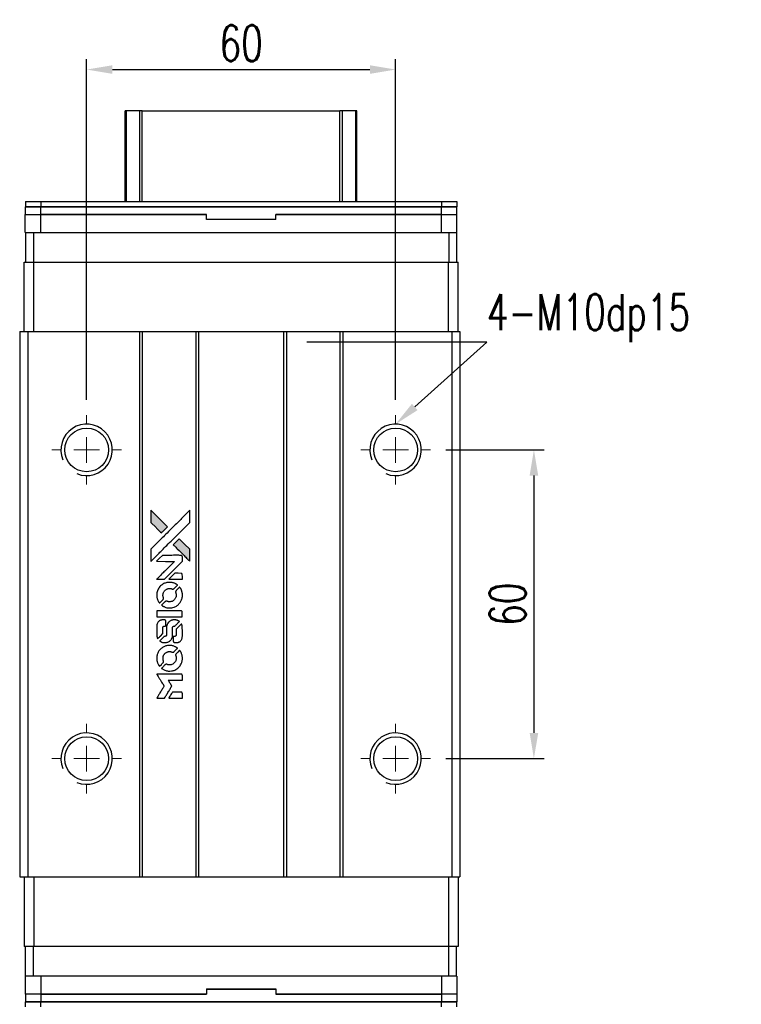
# Model space of a CAD drawing. Header units: millimetres. Extents: x 58 to 569, y -45 to 403.
# Tile 2 of 3: x 94 to 234, y 212 to 403. Entities that reach past the tile are written whole.
import ezdxf
from ezdxf import colors
from ezdxf.entities.mleader import LeaderData, LeaderLine
from ezdxf.math import Vec2, Vec3

# ---------------------------------------------------------------- set-up
doc = ezdxf.new("R2010")
doc.units = ezdxf.units.MM
doc.header["$LTSCALE"] = 0.15
doc.layers.get('0').update_dxf_attribs({"linetype": 'CONTINUOUS'})
doc.layers.get('Defpoints').update_dxf_attribs({"linetype": 'CONTINUOUS'})
doc.layers.add('DIM', color=4, linetype='CONTINUOUS')
doc.styles.add('CHN', font='SIMPLEX.shx', dxfattribs={"width": 0.7, "bigfont": 'CHINESET.shx'})
doc.styles.add('DIM-7', font='SIMPLEX.shx', dxfattribs={"width": 0.7, "bigfont": 'chineset.shx'})
doc.dimstyles.new('CNS', dxfattribs={"dimscale": 2, "dimtxt": 3.5, "dimasz": 2.5, "dimexe": 1, "dimexo": 1.5, "dimgap": 0.09, "dimtad": 0, "dimdsep": 46, "dimtxsty": 'DIM-7', "dimcen": 0.09, "dimclrd": 4, "dimclre": 4, "dimclrt": 4, "dimadec": 0, "dimazin": 0, "dimtfac": 1, "dimtix": 1, "dimtmove": 2, "dimatfit": 3, "dimfxl": 1, "dimtvp": 0.971429, "dimtolj": 1, "dimarcsym": 0})

# ---------------------------------------------------------------- blocks, each defined once
blk = doc.blocks.new('SW_CENTERMARKSYMBOL_3')
at = {"color": 0, "linetype": 'Continuous', "lineweight": 18}
for p, q in [((0, 5), (0, 6.75)), ((0, 0), (0, 2.5)), ((-5, 0), (-6.75, 0)), ((0, 0), (-2.5, 0)), ((0, 0), (0, -2.5)), ((0, 0), (2.5, 0)), ((5, 0), (6.75, 0)), ((0, -5), (0, -6.75))]:
    blk.add_line(p, q, dxfattribs=at)
blk = doc.blocks.new('SW_CENTERMARKSYMBOL_4')
at = {"color": 0, "linetype": 'Continuous', "lineweight": 18}
for p, q in [((0, 5), (0, 6.75)), ((0, 0), (0, 2.5)), ((-5, 0), (-6.75, 0)), ((0, 0), (-2.5, 0)), ((0, 0), (0, -2.5)), ((0, 0), (2.5, 0)), ((5, 0), (6.75, 0)), ((0, -5), (0, -6.75))]:
    blk.add_line(p, q, dxfattribs=at)
blk = doc.blocks.new('SW_CENTERMARKSYMBOL_5')
at = {"color": 0, "linetype": 'Continuous', "lineweight": 18}
for p, q in [((0, 5), (0, 6.75)), ((0, 0), (0, 2.5)), ((-5, 0), (-6.75, 0)), ((0, 0), (-2.5, 0)), ((0, 0), (0, -2.5)), ((0, 0), (2.5, 0)), ((5, 0), (6.75, 0)), ((0, -5), (0, -6.75))]:
    blk.add_line(p, q, dxfattribs=at)
blk = doc.blocks.new('SW_CENTERMARKSYMBOL_6')
at = {"color": 0, "linetype": 'Continuous', "lineweight": 18}
for p, q in [((0, 5), (0, 6.75)), ((0, 0), (0, 2.5)), ((-5, 0), (-6.75, 0)), ((0, 0), (-2.5, 0)), ((0, 0), (0, -2.5)), ((0, 0), (2.5, 0)), ((5, 0), (6.75, 0)), ((0, -5), (0, -6.75))]:
    blk.add_line(p, q, dxfattribs=at)
blk = doc.blocks.new('*D154')
at = {"layer": 'Defpoints', "color": 0}
for p in [(166.72, 393.73), (106.72, 326.56), (166.72, 326.56)]:
    blk.add_point(p, dxfattribs=at)
at = {"layer": 'DIM', "color": 7, "lineweight": -2}
for p, q in [((106.72, 329.56), (106.72, 395.73)), ((166.72, 329.56), (166.72, 395.73)), ((111.72, 393.73), (161.72, 393.73))]:
    blk.add_line(p, q, dxfattribs=at)
at = {"layer": 'DIM', "color": 7}
for points in [[(111.72, 394.56), (111.72, 392.89), (106.72, 393.73)], [(161.72, 394.56), (161.72, 392.89), (166.72, 393.73)]]:
    blk.add_solid(points, dxfattribs=at)
at = {"layer": 'DIM', "color": 7, "insert": (136.72, 398.83), "char_height": 7, "attachment_point": 5, "style": 'DIM-7'}
blk.add_mtext('\\A1;60', dxfattribs=at)
blk = doc.blocks.new('*D155')
at = {"layer": 'Defpoints', "color": 0}
for p in [(173.47, 319.81), (173.47, 259.81), (193.58, 259.81)]:
    blk.add_point(p, dxfattribs=at)
at = {"layer": 'DIM', "color": 7, "lineweight": -2}
for p, q in [((176.47, 319.81), (195.58, 319.81)), ((193.58, 314.81), (193.58, 264.81)), ((176.47, 259.81), (195.58, 259.81))]:
    blk.add_line(p, q, dxfattribs=at)
at = {"layer": 'DIM', "color": 7}
for points in [[(192.75, 314.81), (194.42, 314.81), (193.58, 319.81)], [(192.75, 264.81), (194.42, 264.81), (193.58, 259.81)]]:
    blk.add_solid(points, dxfattribs=at)
at = {"layer": 'DIM', "color": 7, "insert": (188.48, 289.81), "char_height": 7, "attachment_point": 5, "rotation": 90, "style": 'DIM-7'}
blk.add_mtext('\\A1;60', dxfattribs=at)
blk = doc.blocks.new('LOGO2')
at = {"linetype": 'Continuous'}
h = blk.add_hatch(color=22, dxfattribs=at)
h.dxf.hatch_style = 1
h.paths.add_polyline_path([(583.53, 1429.73), (583.53, 1428.55), (583.53, 1427.37), (584.56, 1426.35, 0.000288), (584.95, 1425.96, 0.000479), (585.28, 1425.63, 0.000013), (585.58, 1425.34, 0.197177), (585.59, 1425.34, 0.197497), (585.59, 1425.34, 0.00004), (585.76, 1425.51, 0.000834), (585.95, 1425.7, 0.000506), (586.18, 1425.92), (586.76, 1426.5), (585.15, 1428.12)])
h.paths.add_polyline_path([(589.06, 1424.2), (588.47, 1423.62, 0.000476), (588.25, 1423.39, 0.000789), (588.06, 1423.2, 0.000035), (587.89, 1423.03, 0.19758), (587.89, 1423.03, 0.198396), (587.89, 1423.02, 0.000019), (588.12, 1422.79, 0.000582), (588.38, 1422.53, 0.000351), (588.68, 1422.23, 0.000108), (589.98, 1420.93, 0.000692), (590.64, 1420.28, 0.000077), (591.09, 1419.83, 0.197527), (591.11, 1419.82, 0.410181), (591.12, 1419.83, 0.000493), (591.12, 1420.07, 0.002424), (591.12, 1420.41, 0.000529), (591.12, 1420.98), (591.12, 1422.14), (590.09, 1423.17)])
at = {"color": 22}
for points in [[(584.56, 1426.35, 0.000288), (584.95, 1425.96, 0.000479), (585.28, 1425.63, 0.000013), (585.58, 1425.34, 0.197177), (585.59, 1425.34, 0.197497), (585.59, 1425.34, 0.00004), (585.76, 1425.51, 0.000836), (585.95, 1425.7, 0.000505), (586.18, 1425.92), (586.76, 1426.5), (585.15, 1428.12), (583.53, 1429.73), (583.53, 1428.55), (583.53, 1427.37)], [(584.95, 1421.21, -0.000056), (585.66, 1421.92, -0.000021), (586.65, 1422.91, -0.000021), (587.73, 1423.99, -0.000025), (588.75, 1425), (591.12, 1427.37), (591.12, 1428.54), (591.12, 1429.72), (589.52, 1428.13, 0.000274), (588.76, 1427.37, 0.000123), (587.75, 1426.37, 0.000121), (586.69, 1425.31, 0.000165), (585.73, 1424.35), (583.53, 1422.16), (583.53, 1420.98), (583.53, 1419.8)], [(588.68, 1422.23, 0.000108), (589.98, 1420.93, 0.000692), (590.64, 1420.28, 0.000077), (591.09, 1419.83, 0.197527), (591.11, 1419.82, 0.410182), (591.12, 1419.83, 0.000493), (591.12, 1420.07, 0.002424), (591.12, 1420.41, 0.000529), (591.12, 1420.98), (591.12, 1422.14), (590.09, 1423.17), (589.06, 1424.2), (588.47, 1423.62, 0.000476), (588.25, 1423.39, 0.000789), (588.06, 1423.2, 0.000035), (587.89, 1423.03, 0.19758), (587.89, 1423.03, 0.198396), (587.89, 1423.02, 0.000019), (588.12, 1422.79, 0.000582), (588.38, 1422.53, 0.000351)], [(585.41, 1416.31), (586.17, 1416.31), (587.91, 1418.06), (589.66, 1419.81), (589.66, 1420.29, 0.0008), (589.66, 1420.61, 0.010795), (589.65, 1420.72, 0.030495), (589.64, 1420.78, 0.080372), (589.63, 1420.83, 0.03816), (589.6, 1420.87, 0.041799), (589.57, 1420.91, 0.042486), (589.53, 1420.93, 0.042078), (589.49, 1420.96, 0.099276), (589.43, 1420.97, 0.003302), (589.19, 1420.97, 0.002586), (588.77, 1420.98, 0.000204), (587.64, 1420.97), (585.83, 1420.97), (585.25, 1420.39), (584.66, 1419.81), (586.4, 1419.8), (588.14, 1419.79), (586.42, 1418.08, 0.000253), (585.76, 1417.42, 0.000412), (585.2, 1416.87, 0.000041), (584.7, 1416.36, 0.041338), (584.68, 1416.34), (584.66, 1416.31)], [(588.34, 1416.31), (589.66, 1416.31), (589.66, 1416.8), (589.65, 1417.29), (589.62, 1417.35, 0.03146), (589.6, 1417.37, 0.026444), (589.58, 1417.4, 0.026444), (589.55, 1417.42, 0.031457), (589.53, 1417.44), (589.47, 1417.47), (588.82, 1417.48), (588.17, 1417.48), (587.6, 1416.9, 0.000745), (587.38, 1416.68, 0.001228), (587.19, 1416.49, 0.000087), (587.03, 1416.32, 0.195134), (587.03, 1416.32, 0.412117), (587.03, 1416.31, 0.000048), (587.41, 1416.31, 0.00109), (587.84, 1416.31, 0.000653)], [(584.7, 1412.97, 0.023681), (584.73, 1412.76, 0.022402), (584.78, 1412.55, 0.021929), (584.85, 1412.35, 0.020503), (584.94, 1412.15, 0.013745), (585, 1412.03, 0.009767), (585.07, 1411.9, 0.009658), (585.15, 1411.79, 0.027804), (585.21, 1411.71), (585.23, 1411.69), (585.59, 1412.05, 0.002053), (585.77, 1412.23, 0.006738), (585.88, 1412.35, 0.007826), (585.96, 1412.43, 0.063909), (585.99, 1412.47, 0.061532), (586.01, 1412.54, 0.068674), (586.02, 1412.6, 0.052072), (586, 1412.68, 0.019648), (585.97, 1412.79, -0.018366), (585.93, 1412.92, -0.0288), (585.9, 1413.04, -0.029061), (585.89, 1413.16, -0.019155), (585.89, 1413.29, -0.053809), (585.94, 1413.58, -0.058833), (586.04, 1413.85, -0.058566), (586.2, 1414.09, -0.052525), (586.42, 1414.29, -0.044733), (586.61, 1414.4, -0.040573), (586.82, 1414.49, -0.041123), (587.04, 1414.53, -0.04951), (587.25, 1414.54, -0.017369), (587.34, 1414.53, -0.024255), (587.43, 1414.51, -0.023787), (587.52, 1414.49, -0.015798), (587.61, 1414.45, 0.010631), (587.67, 1414.43, 0.033653), (587.71, 1414.42, 0.037806), (587.76, 1414.41, 0.016307), (587.81, 1414.41, 0.068179), (587.92, 1414.43, 0.095747), (588, 1414.47, 0.033418), (588.11, 1414.57, 0.002133), (588.42, 1414.88, 0.001452), (588.59, 1415.06, 0.012393), (588.67, 1415.14, 0.020479), (588.71, 1415.19, 0.344362), (588.71, 1415.21, 0.074287), (588.66, 1415.25, 0.005454), (588.53, 1415.34, 0.008391), (588.39, 1415.42, 0.017097), (588.27, 1415.48, 0.027375), (588.04, 1415.58, 0.02835), (587.8, 1415.66, 0.027723), (587.54, 1415.7, 0.023913), (587.27, 1415.72, 0.027047), (586.94, 1415.72, 0.031685), (586.64, 1415.67, 0.032425), (586.35, 1415.59, 0.031013), (586.07, 1415.47, 0.037914), (585.73, 1415.27, 0.040153), (585.44, 1415.03, 0.039834), (585.18, 1414.74, 0.036173), (584.97, 1414.4, 0.040752), (584.83, 1414.08, 0.035885), (584.73, 1413.71, 0.035491), (584.68, 1413.34, 0.037615)], [(585.71, 1411.22, 0.018008), (585.82, 1411.15, 0.009842), (585.95, 1411.07, 0.009807), (586.1, 1411, 0.015716), (586.22, 1410.94, 0.048467), (586.66, 1410.8, 0.045841), (587.14, 1410.75, 0.046006), (587.61, 1410.78, 0.049638), (588.06, 1410.9, 0.064819), (588.64, 1411.2, 0.06695), (589.11, 1411.65, 0.066691), (589.45, 1412.2, 0.063505), (589.65, 1412.83, 0.03135), (589.66, 1413, 0.010439), (589.67, 1413.24, 0.010391), (589.66, 1413.47, 0.032408), (589.64, 1413.63, 0.015696), (589.61, 1413.82, 0.018095), (589.56, 1414, 0.018551), (589.5, 1414.17, 0.018352), (589.42, 1414.33, 0.015568), (589.37, 1414.44, 0.009832), (589.29, 1414.56, 0.009795), (589.22, 1414.68, 0.023727), (589.16, 1414.76), (589.13, 1414.79), (588.77, 1414.43, 0.001528), (588.57, 1414.23, 0.010022), (588.47, 1414.12, 0.019586), (588.41, 1414.06, 0.061865), (588.38, 1414.01, 0.055054), (588.35, 1413.93, 0.061607), (588.35, 1413.85, 0.048725), (588.36, 1413.76, 0.020221), (588.39, 1413.64, -0.017722), (588.43, 1413.52, -0.02685), (588.45, 1413.4, -0.02759), (588.46, 1413.29, -0.020233), (588.46, 1413.17, -0.04793), (588.43, 1412.93, -0.048386), (588.35, 1412.7, -0.047866), (588.22, 1412.49, -0.044964), (588.06, 1412.3, -0.04333), (587.87, 1412.15, -0.050921), (587.66, 1412.03, -0.051473), (587.43, 1411.97, -0.0459), (587.19, 1411.94, -0.019014), (587.07, 1411.95, -0.024114), (586.96, 1411.96, -0.025081), (586.86, 1411.99, -0.023892), (586.76, 1412.02, 0.008624), (586.68, 1412.05, 0.026486), (586.62, 1412.06, 0.035074), (586.58, 1412.07, 0.02756), (586.52, 1412.07, 0.087163), (586.44, 1412.06, 0.073291), (586.36, 1412.01, 0.028074), (586.25, 1411.91, 0.002594), (585.99, 1411.66), (585.62, 1411.29)], [(587.17, 1409), (589.65, 1409), (589.65, 1409.49), (589.65, 1409.98), (589.63, 1410.04, 0.071429), (589.59, 1410.08, 0.054799), (589.54, 1410.13, 0.053585), (589.48, 1410.16, 0.060698), (589.42, 1410.17, 0.033975), (589.32, 1410.18), (588.05, 1410.18, 0.000726), (586.82, 1410.18, 0.001084), (585.74, 1410.17), (584.68, 1410.17), (584.68, 1409.58), (584.68, 1409)], [(584.69, 1405.36, 0.018538), (584.7, 1405.28, 0.010695), (584.72, 1405.2, 0.01068), (584.74, 1405.11, 0.017678), (584.76, 1405.03, 0.013849), (584.79, 1404.95, 0.011814), (584.83, 1404.86, 0.004513), (584.86, 1404.78, 0.290035), (584.88, 1404.77, 0.196418), (584.88, 1404.78, 0.000124), (585.03, 1404.92, 0.001477), (585.19, 1405.08, 0.000898), (585.38, 1405.27), (585.88, 1405.77), (585.88, 1406.39, -0.001471), (585.88, 1406.86, -0.028714), (585.89, 1407, -0.097073), (585.92, 1407.08, -0.084199), (585.98, 1407.15, -0.042698), (586.02, 1407.18, -0.053912), (586.07, 1407.21, -0.051004), (586.12, 1407.22, -0.032967), (586.18, 1407.22, 0.00807), (586.21, 1407.22, 0.003023), (586.26, 1407.22, 0.002994), (586.31, 1407.23, 0.003629), (586.35, 1407.23), (586.46, 1407.24), (586.46, 1407.71, 0.001618), (586.46, 1407.94, 0.005206), (586.45, 1408.09, 0.00535), (586.45, 1408.19, 0.060675), (586.44, 1408.24, 0.048484), (586.43, 1408.26, 0.02389), (586.42, 1408.29, 0.022812), (586.4, 1408.31, 0.02462), (586.38, 1408.34, 0.061781), (586.32, 1408.39, 0.080179), (586.25, 1408.41, 0.048561), (586.16, 1408.43, 0.010021), (585.99, 1408.43, 0.016602), (585.77, 1408.42, 0.031409), (585.6, 1408.4, 0.036474), (585.44, 1408.36, 0.03439), (585.29, 1408.29, 0.065928), (585.06, 1408.13, 0.069066), (584.88, 1407.91, 0.065697), (584.75, 1407.64, 0.051559), (584.69, 1407.33, 0.020904), (584.69, 1407.16, 0.000451), (584.68, 1406.34, 0.000419), (584.68, 1405.52, 0.022759)], [(585.33, 1404.27, 0.023289), (585.45, 1404.2, 0.026845), (585.57, 1404.13, 0.026047), (585.7, 1404.09, 0.019751), (585.85, 1404.04, 0.013249), (585.93, 1404.03, 0.025169), (586, 1404.02, 0.016532), (586.08, 1404.01, 0.002937), (586.24, 1404.01, 0.003317), (586.38, 1404.01, 0.011808), (586.47, 1404.02, 0.01777), (586.53, 1404.02, 0.021476), (586.6, 1404.03, 0.04325), (586.86, 1404.12, 0.045753), (587.1, 1404.24, 0.04649), (587.31, 1404.41, 0.047672), (587.49, 1404.61, 0.025315), (587.54, 1404.69, 0.015208), (587.6, 1404.8, 0.01512), (587.65, 1404.91, 0.022488), (587.69, 1405.01, 0.027857), (587.73, 1405.17, 0.034138), (587.75, 1405.32, 0.014286), (587.76, 1405.55, 0.00124), (587.76, 1406.13, -0.00103), (587.76, 1406.49, -0.002552), (587.76, 1406.75, -0.001594), (587.76, 1406.95, -0.047676), (587.77, 1407, -0.085307), (587.8, 1407.09, -0.097789), (587.87, 1407.15, -0.085947), (587.95, 1407.2, -0.051339), (588.07, 1407.22, 0.014634), (588.11, 1407.22, 0.015028), (588.15, 1407.23, 0.014927), (588.18, 1407.24, 0.059415), (588.2, 1407.24, 0.070595), (588.24, 1407.27, 0.00028), (588.66, 1407.69, 0.000111), (589.08, 1408.11, 0.200239), (589.09, 1408.13, 0.268906), (589.09, 1408.14, 0.001866), (588.98, 1408.2, 0.007532), (588.88, 1408.25, 0.017818), (588.81, 1408.29, 0.013256), (588.72, 1408.32, 0.011636), (588.63, 1408.35, 0.011528), (588.54, 1408.38, 0.012303), (588.45, 1408.4, 0.0423), (588.31, 1408.42, 0.013657), (588.1, 1408.42, 0.013857), (587.89, 1408.42, 0.037428), (587.74, 1408.4, 0.014927), (587.64, 1408.37, 0.0122), (587.53, 1408.34, 0.012518), (587.43, 1408.3, 0.023062), (587.36, 1408.27, 0.065961), (587.08, 1408.08, 0.06055), (586.85, 1407.82, 0.059676), (586.68, 1407.51, 0.060497), (586.6, 1407.16, 0.025683), (586.59, 1407.09, 0.001528), (586.59, 1406.87, 0.002124), (586.59, 1406.59, 0.001173), (586.59, 1406.25, -0.000809), (586.58, 1405.65, -0.017164), (586.58, 1405.48, -0.063931), (586.56, 1405.38, -0.108429), (586.52, 1405.31, -0.052941), (586.47, 1405.28, -0.063675), (586.42, 1405.25, -0.050562), (586.36, 1405.24, -0.020337), (586.27, 1405.23, 0.009897), (586.22, 1405.22, 0.016482), (586.17, 1405.22, 0.019019), (586.14, 1405.21, 0.06043), (586.11, 1405.2, 0.076267), (586.06, 1405.16, 0.00054), (585.68, 1404.77, 0.000307), (585.28, 1404.37, 0.142594), (585.26, 1404.34, 0.232419), (585.27, 1404.33, 0.022995), (585.28, 1404.31, 0.024627), (585.31, 1404.29, 0.015407)], [(587.91, 1404.2, 0.065483), (587.94, 1404.15, 0.053271), (587.98, 1404.1, 0.052018), (588.04, 1404.05, 0.0556), (588.1, 1404.02, 0.036839), (588.14, 1404.01, 0.026922), (588.18, 1404.01, 0.016905), (588.25, 1404, 0.004317), (588.35, 1404, 0.016369), (588.56, 1404.01, 0.029936), (588.74, 1404.03, 0.03418), (588.89, 1404.07, 0.031327), (589.04, 1404.14, 0.046935), (589.23, 1404.25, 0.054053), (589.38, 1404.39, 0.053701), (589.5, 1404.56, 0.045364), (589.58, 1404.76, 0.032479), (589.63, 1404.94, 0.03386), (589.65, 1405.12, 0.013578), (589.66, 1405.4, 0.001155), (589.66, 1406.13, 0.000413), (589.65, 1406.75, 0.005008), (589.65, 1406.99, 0.013199), (589.64, 1407.13, 0.033956), (589.63, 1407.22, 0.013909), (589.6, 1407.32, 0.010864), (589.57, 1407.43, 0.010938), (589.54, 1407.53, 0.028702), (589.51, 1407.6), (589.48, 1407.65), (588.97, 1407.15), (588.46, 1406.65), (588.46, 1406.06, -0.001504), (588.46, 1405.81, -0.00328), (588.46, 1405.62, -0.001901), (588.46, 1405.47, -0.061333), (588.45, 1405.43, -0.063621), (588.43, 1405.38, -0.048633), (588.4, 1405.33, -0.046769), (588.35, 1405.29, -0.047961), (588.3, 1405.26, -0.02678), (588.25, 1405.24, -0.050957), (588.22, 1405.23, -0.029398), (588.17, 1405.22, -0.00401), (588.06, 1405.22), (587.89, 1405.21), (587.89, 1404.74, 0.001061), (587.89, 1404.46, 0.009147), (587.89, 1404.33, 0.020721), (587.9, 1404.26, 0.051619)], [(584.7, 1400.71, 0.024131), (584.73, 1400.49, 0.022344), (584.78, 1400.28, 0.021883), (584.86, 1400.06, 0.020884), (584.95, 1399.85, 0.010669), (585.01, 1399.74, 0.010389), (585.08, 1399.62, 0.010913), (585.15, 1399.51, 0.022227), (585.2, 1399.44), (585.23, 1399.41), (585.6, 1399.78, 0.002452), (585.74, 1399.93, 0.003628), (585.87, 1400.06, 0.001662), (585.97, 1400.17, 0.070159), (585.99, 1400.2, 0.047671), (586, 1400.22, 0.018624), (586.01, 1400.25, 0.017921), (586.01, 1400.29, 0.018804), (586.01, 1400.32, 0.018255), (586.02, 1400.37, 0.041312), (586.01, 1400.41, 0.037164), (586, 1400.44, 0.012342), (585.98, 1400.49, -0.015101), (585.94, 1400.62, -0.035998), (585.91, 1400.72, -0.033244), (585.9, 1400.82, -0.011249), (585.9, 1400.97, -0.004059), (585.9, 1401.1, -0.019693), (585.9, 1401.17, -0.027943), (585.91, 1401.22, -0.014411), (585.93, 1401.3, -0.033089), (585.98, 1401.46, -0.033887), (586.06, 1401.62, -0.034021), (586.16, 1401.77, -0.033942), (586.28, 1401.9, -0.02816), (586.42, 1402.01, -0.035032), (586.56, 1402.11, -0.035269), (586.71, 1402.18, -0.029196), (586.87, 1402.23, -0.037862), (587.07, 1402.27, -0.043657), (587.25, 1402.27, -0.043064), (587.44, 1402.24, -0.035184), (587.63, 1402.18, 0.033699), (587.72, 1402.15, 0.052815), (587.8, 1402.14, 0.059167), (587.88, 1402.14, 0.058972), (587.95, 1402.17, 0.059208), (588.01, 1402.2, 0.021125), (588.08, 1402.26, 0.008691), (588.2, 1402.38, 0.000851), (588.47, 1402.66, 0.001873), (588.61, 1402.8, 0.013884), (588.68, 1402.87, 0.022355), (588.71, 1402.92, 0.341453), (588.71, 1402.93, 0.073011), (588.67, 1402.97, 0.004587), (588.54, 1403.06, 0.00748), (588.4, 1403.14, 0.016837), (588.29, 1403.2, 0.028606), (588.03, 1403.31, 0.031352), (587.77, 1403.39, 0.031004), (587.5, 1403.44, 0.0268), (587.21, 1403.45, 0.026698), (586.9, 1403.44, 0.03002), (586.6, 1403.39, 0.030357), (586.32, 1403.31, 0.028554), (586.05, 1403.19, 0.062944), (585.53, 1402.85, 0.062206), (585.12, 1402.39, 0.062448), (584.83, 1401.84, 0.064355), (584.69, 1401.25, 0.017377), (584.69, 1401.13, 0.008369), (584.68, 1400.98, 0.008367), (584.69, 1400.82, 0.01757)], [(585.71, 1398.95, 0.064158), (586.28, 1398.64, 0.06356), (586.92, 1398.49, 0.064004), (587.57, 1398.5, 0.066747), (588.19, 1398.68, 0.04321), (588.58, 1398.89, 0.044737), (588.91, 1399.17, 0.044901), (589.2, 1399.49, 0.044184), (589.42, 1399.87, 0.026293), (589.54, 1400.15, 0.033344), (589.62, 1400.43, 0.033227), (589.66, 1400.71, 0.025815), (589.67, 1401.02, 0.023119), (589.65, 1401.32, 0.031044), (589.6, 1401.58, 0.031337), (589.52, 1401.84, 0.024258), (589.4, 1402.11, 0.015622), (589.35, 1402.2, 0.008495), (589.28, 1402.31, 0.008415), (589.21, 1402.42, 0.020814), (589.16, 1402.49), (589.13, 1402.53), (588.77, 1402.17, 0.002843), (588.5, 1401.9, 0.033917), (588.41, 1401.79, 0.087906), (588.36, 1401.71, 0.073302), (588.35, 1401.61, 0.022047), (588.35, 1401.56, 0.026465), (588.36, 1401.52, 0.022233), (588.37, 1401.47, 0.009985), (588.39, 1401.4, -0.039011), (588.45, 1401.17, -0.044398), (588.46, 1400.95, -0.045096), (588.44, 1400.72, -0.04265), (588.38, 1400.5, -0.071154), (588.21, 1400.19, -0.068827), (587.96, 1399.94, -0.068713), (587.64, 1399.76, -0.070507), (587.3, 1399.68, -0.028605), (587.15, 1399.67, -0.031418), (587.01, 1399.69, -0.031044), (586.86, 1399.72, -0.02668), (586.72, 1399.76, 0.038913), (586.63, 1399.79, 0.043732), (586.55, 1399.8, 0.047754), (586.47, 1399.8, 0.075756), (586.41, 1399.78, 0.07294), (586.37, 1399.76, 0.003456), (586.27, 1399.67, 0.005023), (586.15, 1399.55, 0.002422), (585.99, 1399.39, 0.000819), (585.85, 1399.25, 0.001349), (585.73, 1399.13, 0.0001), (585.62, 1399.02, 0.205335), (585.62, 1399.02, 0.219821), (585.62, 1399.01, 0.002494), (585.65, 1399, 0.007089), (585.67, 1398.98, 0.004494)], [(585.42, 1393.22), (586.17, 1393.22), (586.3, 1393.42, -0.000297), (586.38, 1393.55, -0.000037), (586.55, 1393.82, -0.000043), (586.75, 1394.15, -0.000036), (586.96, 1394.5, 0.000044), (587.17, 1394.84, 0.000063), (587.36, 1395.14, 0.000035), (587.51, 1395.4, 0.0009), (587.55, 1395.47), (587.62, 1395.57), (587.53, 1395.7, 0.001175), (587.49, 1395.78, 0.000208), (587.4, 1395.92, 0.000225), (587.3, 1396.09, 0.000203), (587.19, 1396.26, -0.000711), (587.09, 1396.42, -0.001119), (587, 1396.56, -0.000263), (586.92, 1396.69, -0.04589), (586.91, 1396.7, -0.519312), (586.92, 1396.71, -0.001914), (587.12, 1396.72, -0.003124), (587.46, 1396.72, -0.000285), (588.28, 1396.72), (589.66, 1396.72), (589.66, 1397.2, 0.001727), (589.66, 1397.54, 0.025279), (589.65, 1397.67, 0.073886), (589.63, 1397.74, 0.07426), (589.6, 1397.8, 0.03264), (589.58, 1397.81, 0.01784), (589.56, 1397.83, 0.017712), (589.54, 1397.85, 0.026854), (589.52, 1397.86), (589.47, 1397.89), (587.07, 1397.89), (584.67, 1397.89), (584.68, 1397.87, -0.004595), (584.7, 1397.85, -0.00016), (584.74, 1397.77, -0.000298), (584.8, 1397.69, -0.000208), (584.86, 1397.59, 0.000986), (585.03, 1397.3, 0.00025), (585.32, 1396.84, 0.000268), (585.63, 1396.35, 0.000436), (585.9, 1395.93, -0.002932), (585.98, 1395.79, -0.004718), (586.06, 1395.67, -0.001113), (586.12, 1395.57, -0.227179), (586.12, 1395.55, -0.045982), (586.11, 1395.54, -0.000145), (586.03, 1395.4, -0.000825), (585.93, 1395.24, -0.000517), (585.81, 1395.06, 0.000056), (585.42, 1394.42, 0.000289), (585.2, 1394.07, 0.000481), (585.04, 1393.81, 0.000418), (584.87, 1393.54), (584.67, 1393.22)], [(588.34, 1393.22), (589.66, 1393.22), (589.66, 1393.7, 0.000842), (589.66, 1394, 0.010591), (589.66, 1394.12, 0.028995), (589.65, 1394.18, 0.069543), (589.64, 1394.23, 0.051063), (589.61, 1394.27, 0.039932), (589.57, 1394.31, 0.039414), (589.53, 1394.35, 0.045845), (589.49, 1394.37, 0.094811), (589.44, 1394.39, 0.007124), (589.31, 1394.39, 0.004713), (589.09, 1394.39, 0.000534), (588.59, 1394.39), (587.73, 1394.39), (587.65, 1394.27, 0.000828), (587.44, 1393.92, 0.000879), (587.22, 1393.57, 0.000048), (587.02, 1393.23, 0.137596), (587.01, 1393.22, 0.413028), (587.02, 1393.22, 0.000016), (587.4, 1393.22, 0.000623), (587.83, 1393.22, 0.000374)]]:
    blk.add_lwpolyline(points, format="xyb", close=True, dxfattribs=at)

msp = doc.modelspace()

# ---------------------------------------------------------------- linework, layer by layer
at = {"color": 7, "linetype": 'Continuous', "lineweight": 25}
for p, q in [((114.219, 368.061), (114.219, 385.686)), ((114.458, 368.061), (114.458, 385.686)), ((117.034, 368.061), (117.034, 385.686)), ((117.529, 385.686), (155.909, 385.686)), ((117.529, 368.061), (117.529, 385.686)), ((155.909, 368.061), (155.909, 385.686)), ((156.403, 368.061), (156.403, 385.686)), ((158.979, 368.061), (158.979, 385.686)), ((159.219, 368.061), (159.219, 385.686)), ((94.819, 368.061), (94.819, 367.061)), ((94.819, 368.061), (97.819, 368.061)), ((97.819, 368.061), (97.819, 367.061)), ((97.819, 368.061), (175.619, 368.061)), ((175.619, 368.061), (175.619, 367.061)), ((175.619, 368.061), (178.619, 368.061)), ((178.619, 368.061), (178.619, 367.061)), ((94.794, 362.061), (94.794, 365.561)), ((94.794, 365.561), (97.794, 365.561)), ((94.819, 367.061), (97.819, 367.061)), ((94.819, 365.561), (94.819, 367.061)), ((97.819, 367.061), (94.819, 367.061)), ((97.794, 362.061), (97.794, 365.561)), ((97.794, 365.561), (129.969, 365.561)), ((97.819, 367.061), (175.619, 367.061)), ((97.819, 365.561), (97.819, 367.061)), ((175.619, 367.061), (97.819, 367.061)), ((129.969, 365.561), (97.819, 365.561)), ((129.969, 364.661), (129.969, 365.561)), ((129.969, 364.561), (129.969, 365.561)), ((143.469, 364.661), (143.469, 365.561)), ((143.469, 365.561), (175.644, 365.561)), ((175.619, 365.561), (143.469, 365.561)), ((143.469, 364.561), (143.469, 365.561)), ((175.619, 367.061), (178.619, 367.061)), ((175.619, 365.561), (175.619, 367.061)), ((178.619, 367.061), (175.619, 367.061)), ((175.644, 362.061), (175.644, 365.561)), ((175.644, 365.561), (178.644, 365.561)), ((178.619, 365.561), (178.619, 367.061)), ((178.644, 362.061), (178.644, 365.561)), ((129.969, 364.661), (143.469, 364.661)), ((143.469, 364.561), (129.969, 364.561)), ((94.794, 362.061), (94.869, 362.061)), ((94.869, 362.061), (94.869, 356.311)), ((94.869, 362.061), (96.369, 362.061)), ((96.369, 362.061), (96.369, 356.311)), ((96.369, 362.061), (177.069, 362.061)), ((177.069, 362.061), (177.069, 356.311)), ((177.069, 362.061), (178.569, 362.061)), ((178.569, 362.061), (178.644, 362.061)), ((178.569, 362.061), (178.569, 356.311)), ((94.569, 342.811), (94.569, 356.311)), ((94.569, 356.311), (96.469, 356.311)), ((96.469, 342.811), (96.469, 356.311)), ((96.469, 356.311), (176.969, 356.311)), ((176.969, 342.811), (176.969, 356.311)), ((176.969, 356.311), (178.869, 356.311)), ((178.869, 342.811), (178.869, 356.311)), ((93.719, 342.811), (93.719, 236.811)), ((93.719, 342.811), (95.269, 342.811)), ((95.269, 342.811), (95.269, 236.811)), ((95.269, 342.811), (116.969, 342.811)), ((116.969, 342.811), (116.969, 236.811)), ((116.969, 342.811), (117.519, 342.811)), ((117.519, 342.811), (117.519, 236.811)), ((117.519, 342.811), (127.919, 342.811)), ((127.919, 342.811), (127.919, 236.811)), ((127.919, 342.811), (128.469, 342.811)), ((128.469, 342.811), (128.469, 236.811)), ((128.469, 342.811), (144.969, 342.811)), ((144.969, 342.811), (144.969, 236.811)), ((144.969, 342.811), (145.519, 342.811)), ((145.519, 342.811), (145.519, 236.811)), ((145.519, 342.811), (155.919, 342.811)), ((155.919, 342.811), (155.919, 236.811)), ((155.919, 342.811), (156.469, 342.811)), ((156.469, 342.811), (156.469, 236.811)), ((156.469, 342.811), (177.669, 342.811)), ((177.669, 342.811), (177.669, 236.811)), ((177.669, 342.811), (179.219, 342.811)), ((179.219, 342.811), (179.219, 236.811)), ((93.719, 236.811), (95.269, 236.811)), ((94.569, 236.811), (94.569, 223.311)), ((95.269, 236.811), (116.969, 236.811)), ((96.469, 236.811), (96.469, 223.311)), ((116.969, 236.811), (117.519, 236.811)), ((117.519, 236.811), (127.919, 236.811)), ((127.919, 236.811), (128.469, 236.811)), ((128.469, 236.811), (144.969, 236.811)), ((144.969, 236.811), (145.519, 236.811)), ((145.519, 236.811), (155.919, 236.811)), ((155.919, 236.811), (156.469, 236.811)), ((156.469, 236.811), (177.669, 236.811)), ((176.969, 236.811), (176.969, 223.311)), ((177.669, 236.811), (179.219, 236.811)), ((178.869, 236.811), (178.869, 223.311)), ((96.469, 223.311), (94.569, 223.311)), ((94.869, 217.561), (94.869, 223.311)), ((96.369, 217.561), (96.369, 223.311)), ((176.969, 223.311), (96.469, 223.311)), ((178.869, 223.311), (176.969, 223.311)), ((177.069, 217.561), (177.069, 223.311)), ((178.569, 217.561), (178.569, 223.311)), ((94.794, 217.561), (94.794, 214.061)), ((94.869, 217.561), (94.794, 217.561)), ((96.369, 217.561), (94.869, 217.561)), ((177.069, 217.561), (96.369, 217.561)), ((97.794, 217.561), (97.794, 214.061)), ((175.644, 217.561), (175.644, 214.061)), ((178.569, 217.561), (177.069, 217.561)), ((178.644, 217.561), (178.569, 217.561)), ((178.644, 217.561), (178.644, 214.061)), ((129.969, 215.061), (129.969, 214.061)), ((129.969, 215.061), (143.469, 215.061)), ((129.969, 214.961), (129.969, 214.061)), ((143.469, 214.961), (129.969, 214.961)), ((143.469, 215.061), (143.469, 214.061)), ((143.469, 214.961), (143.469, 214.061)), ((97.794, 214.061), (94.794, 214.061)), ((94.819, 214.061), (94.819, 212.561)), ((94.819, 211.561), (94.819, 212.561)), ((97.819, 212.561), (94.819, 212.561)), ((94.819, 212.561), (97.819, 212.561)), ((129.969, 214.061), (97.794, 214.061)), ((97.819, 214.061), (97.819, 212.561)), ((97.819, 214.061), (129.969, 214.061)), ((97.819, 211.561), (97.819, 212.561)), ((175.619, 212.561), (97.819, 212.561)), ((97.819, 212.561), (175.619, 212.561)), ((175.644, 214.061), (143.469, 214.061)), ((143.469, 214.061), (175.619, 214.061)), ((175.619, 214.061), (175.619, 212.561)), ((175.619, 211.561), (175.619, 212.561)), ((178.619, 212.561), (175.619, 212.561)), ((175.619, 212.561), (178.619, 212.561)), ((178.644, 214.061), (175.644, 214.061)), ((178.619, 214.061), (178.619, 212.561)), ((178.619, 211.561), (178.619, 212.561))]:
    msp.add_line(p, q, dxfattribs=at)
for centre in [(106.719, 319.811), (166.719, 319.811), (106.719, 259.811), (166.719, 259.811)]:
    msp.add_circle(centre, 4.25, dxfattribs=at)
for centre in [(106.719, 319.811), (166.719, 319.811), (106.719, 259.811), (166.719, 259.811)]:
    msp.add_arc(centre, 5, 247.5, 202.5)
for points, knots in [([(114.458, 385.686), (114.397, 385.686), (114.331, 385.686), (114.241, 385.686), (114.219, 385.686), (114.219, 385.686)], [0, 0, 0, 0, 0.5, 0.5, 1, 1, 1, 1]), ([(117.034, 385.686), (116.988, 385.686), (116.893, 385.686), (116.604, 385.686), (116.408, 385.686), (115.936, 385.686), (115.661, 385.686), (115.074, 385.686), (114.764, 385.686), (114.458, 385.686)], [0, 0, 0, 0, 0.25, 0.25, 0.5, 0.5, 0.75, 0.75, 1, 1, 1, 1]), ([(117.529, 385.686), (117.474, 385.686), (117.417, 385.686), (117.304, 385.686), (117.25, 385.686), (117.156, 385.686), (117.117, 385.686), (117.06, 385.686), (117.043, 385.686), (117.034, 385.686)], [0, 0, 0, 0, 0.25, 0.25, 0.5, 0.5, 0.75, 0.75, 1, 1, 1, 1]), ([(156.403, 385.686), (156.395, 385.686), (156.377, 385.686), (156.321, 385.686), (156.282, 385.686), (156.188, 385.686), (156.133, 385.686), (156.021, 385.686), (155.963, 385.686), (155.909, 385.686)], [0, 0, 0, 0, 0.25, 0.25, 0.5, 0.5, 0.75, 0.75, 1, 1, 1, 1]), ([(158.979, 385.686), (158.674, 385.686), (158.363, 385.686), (157.777, 385.686), (157.501, 385.686), (157.029, 385.686), (156.834, 385.686), (156.544, 385.686), (156.45, 385.686), (156.403, 385.686)], [0, 0, 0, 0, 0.25, 0.25, 0.5, 0.5, 0.75, 0.75, 1, 1, 1, 1]), ([(159.219, 385.686), (159.219, 385.686), (159.196, 385.686), (159.106, 385.686), (159.041, 385.686), (158.979, 385.686)], [0, 0, 0, 0, 0.5, 0.5, 1, 1, 1, 1])]:
    msp.add_open_spline(points, degree=3, knots=knots, dxfattribs=at)

# ---------------------------------------------------------------- block references
at = {"color": 7, "linetype": 'Continuous', "lineweight": 0}
for name, p in [('SW_CENTERMARKSYMBOL_3', (106.719, 319.811)), ('SW_CENTERMARKSYMBOL_6', (166.719, 319.811)), ('SW_CENTERMARKSYMBOL_4', (106.719, 259.811)), ('SW_CENTERMARKSYMBOL_5', (166.719, 259.811))]:
    msp.add_blockref(name, p, dxfattribs=at)
at = {"layer": 'DIM'}
msp.add_blockref('LOGO2', (-464.35, -1121.654), dxfattribs=at)

# ---------------------------------------------------------------- dimensions: what is measured, and where the dimension line sits
at = {"layer": 'DIM', "color": 0}
dim = msp.add_linear_dim(base=(166.719, 393.726), p1=(106.719, 326.561), p2=(166.719, 326.561), dimstyle='CNS', override={"dimgap": 0.8, "dimtad": 1, "dimclrd": 7, "dimclre": 7, "dimclrt": 7, "dimtmove": 1}, dxfattribs=at)
dim.commit()
dim.dimension.update_dxf_attribs({"geometry": '*D154', "text_midpoint": (136.719, 398.826)})
dim = msp.add_linear_dim(base=(193.583, 259.811), p1=(173.469, 319.811), p2=(173.469, 259.811), angle=90, dimstyle='CNS', override={"dimscale": 2, "dimgap": 0.8, "dimtad": 1, "dimclrd": 7, "dimclre": 7, "dimclrt": 7, "dimtmove": 1}, dxfattribs=at)
dim.commit()
dim.dimension.update_dxf_attribs({"geometry": '*D155', "text_midpoint": (188.483, 289.811)})

# ---------------------------------------------------------------- leaders
at = {"color": 0}
ml = msp.add_multileader_mtext('Standard', dxfattribs=at)
ml.set_content('4-M10dp15', style='CHN')
ml.set_leader_properties()
ml.build(insert=Vec2(0, 0))
ml.multileader.update_dxf_attribs({"text_left_attachment_type": 6, "text_right_attachment_type": 6, "dogleg_length": 0, "arrow_head_size": 5, "scale": 2})
ctx = ml.context
ctx.base_point, ctx.scale, ctx.char_height, ctx.arrow_head_size, ctx.landing_gap_size, ctx.plane_origin = Vec3(184.446, 340.742), 2, 7, 5, 0, Vec3(166.719, 324.811)
ctx.left_attachment, ctx.right_attachment = 6, 6
notes = []
notes.append((ctx, [(0, (1, 1, 0), (184.446, 340.742), (1, 0), 0, [(0, [(166.719, 324.811)], 0, [])])]))
ctx.mtext.insert, ctx.mtext.flow_direction = Vec3(184.446, 350.076), 5
for ctx, leaders in notes:
    for number, flags, end, landing, length, lines in leaders:
        leader = LeaderData()
        leader.index, (leader.has_last_leader_line, leader.has_dogleg_vector, leader.attachment_direction) = number, flags
        leader.last_leader_point, leader.dogleg_vector, leader.dogleg_length = Vec3(end), Vec3(landing), length
        for number, points, colour, breaks in lines:
            line = LeaderLine()
            line.index, line.vertices, line.color, line.breaks = number, Vec3.list(points), colors.encode_raw_color(colour), breaks
            leader.lines.append(line)
        ctx.leaders.append(leader)

doc.saveas('drawing.dxf')
